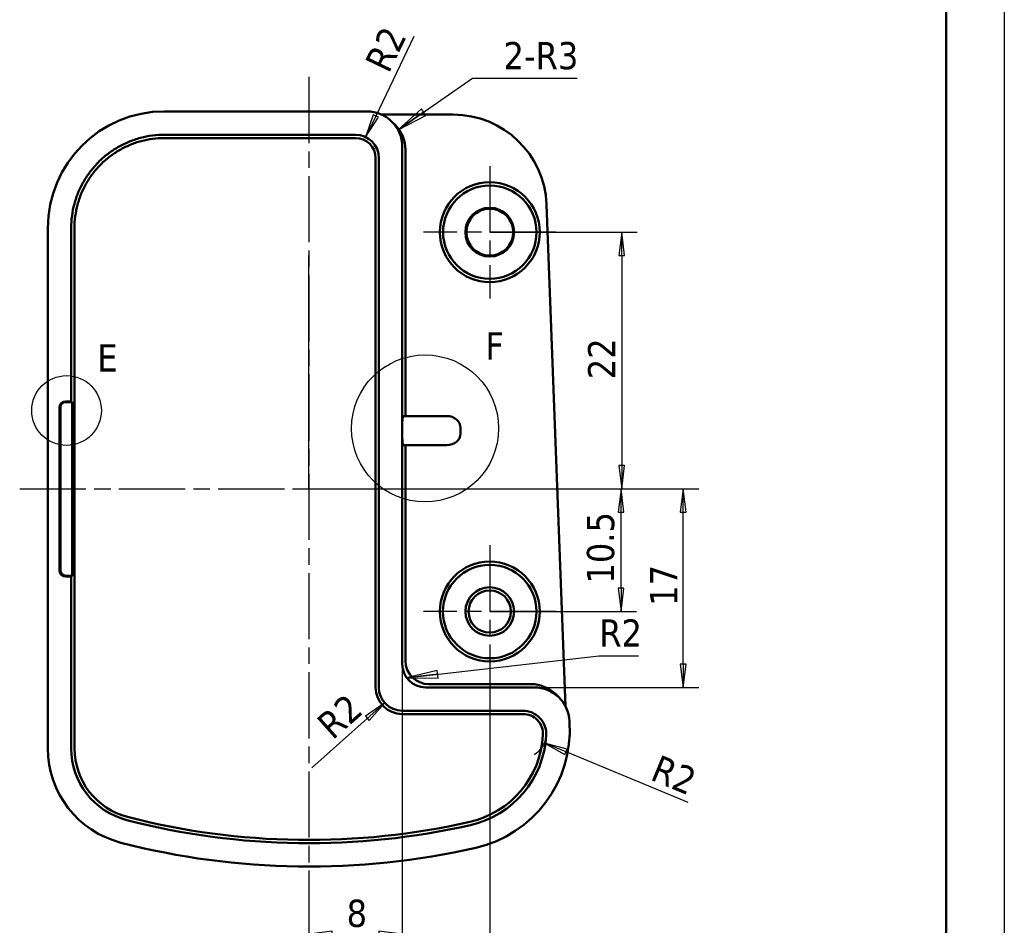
# Model space of a CAD drawing. Header units: millimetres. Extents: x -46 to 288, y -9 to 201.
# Tile 6 of 7: x 204 to 288, y 62 to 139. Entities that reach past the tile are written whole.
import ezdxf

# ---------------------------------------------------------------- set-up
doc = ezdxf.new("R2010")
doc.units = ezdxf.units.MM
doc.linetypes.add('CHAIN', pattern=[0.3543, 0.2362, -0.0295, 0.0591, -0.0295])
for name, color, linetype, lineweight in [('1轮廓实线层', 7, 'Continuous', 50), ('2细线层', 4, 'Continuous', 25), ('可见 (ISO)', 7, 'Continuous', 50), ('局部视图边界 (ISO)', 7, 'Continuous', 25), ('符号 (ISO)', 7, 'Continuous', 25), ('草图几何图元 (ISO)', 7, 'Continuous', 25)]:
    doc.layers.add(name, color=color, linetype=linetype, lineweight=lineweight)
doc.layers.add('中心标记 (ISO)', color=1, linetype='Continuous', lineweight=25, true_color=0xff0000)
doc.layers.add('中心线 (ISO)', color=1, linetype='Continuous', lineweight=25, true_color=0xff0000)
doc.styles.add('标签文本 (ISO)', font='tahoma.ttf')
doc.styles.add('注释文本 (ISO)', font='tahoma.ttf')
doc.dimstyles.new('默认 (GB)', dxfattribs={"dimscale": 0.666667, "dimtxt": 3.5, "dimasz": 3, "dimexe": 2, "dimexo": 0, "dimgap": 0.75, "dimtad": 1, "dimrnd": 1e-08, "dimdsep": 46, "dimtxsty": '注释文本 (ISO)', "dimblk": 'Filled-1', "dimcen": 0.09, "dimdle": 10, "dimclrd": 256, "dimclre": 256, "dimclrt": 256, "dimaunit": 1, "dimadec": 3, "dimazin": 2, "dimtfac": 1, "dimtmove": 0, "dimatfit": 3, "dimldrblk": 'Filled-1', "dimfxl": 1, "dimtolj": 1, "dimtzin": 0, "dimlwd": -1, "dimlwe": -1, "dimarcsym": 0})
doc.dimstyles.new('默认 - 类型 1 (GB)$7', dxfattribs={"dimscale": 0.666667, "dimtxt": 3.5, "dimasz": 4, "dimexe": 5, "dimexo": 0, "dimgap": 0.75, "dimtad": 1, "dimrnd": 1e-08, "dimdsep": 46, "dimtxsty": '注释文本 (ISO)', "dimblk": 'Filled-1', "dimcen": 0.09, "dimdle": 10, "dimclrd": 256, "dimclre": 256, "dimclrt": 256, "dimaunit": 1, "dimadec": 3, "dimazin": 2, "dimtfac": 1, "dimtmove": 0, "dimatfit": 3, "dimldrblk": 'Filled-1', "dimfxl": 1, "dimtolj": 1, "dimtzin": 0, "dimlwd": -1, "dimlwe": -1, "dimarcsym": 0})

# ---------------------------------------------------------------- blocks, each defined once
blk = doc.blocks.new('Filled-1')
at = {"color": 0}
for p, q in [((0, 0), (-1, 0.125)), ((-1, 0.125), (-1, -0.125)), ((-1, 0), (0, 0)), ((-1, -0.125), (0, 0))]:
    blk.add_line(p, q, dxfattribs=at)
at = {"color": 0, "flags": 128}
blk.add_lwpolyline([(-1, -0.125), (0, 0), (-1, 0.125), (-1, -0.125)], dxfattribs=at)
at = {"color": 0}
blk.add_solid([(-1, -0.125), (0, 0), (-1, 0.125), (-1, -0.125)], dxfattribs=at)
blk = doc.blocks.new('*D31')
at = {"layer": '2细线层'}
for p, q in [((244.258, 82.994), (244.258, 53.704)), ((228.758, 63.231), (228.758, 53.704)), ((242.258, 55.037), (230.758, 55.037))]:
    blk.add_line(p, q, dxfattribs=at)
at = {"layer": 'Defpoints', "color": 0}
for p in [(244.258, 82.994), (228.758, 63.231), (228.758, 55.037)]:
    blk.add_point(p, dxfattribs=at)
at = {"layer": '2细线层', "xscale": 2, "yscale": 2, "zscale": 2, "rotation": 180}
blk.add_blockref('Filled-1', (228.758, 55.037), dxfattribs=at)
at = {"layer": '2细线层', "xscale": 2, "yscale": 2, "zscale": 2}
blk.add_blockref('Filled-1', (244.258, 55.037), dxfattribs=at)
at = {"layer": '2细线层', "insert": (233.655, 57.927), "char_height": 2.3333, "attachment_point": 1, "style": '注释文本 (ISO)'}
blk.add_mtext('\\A1;15.5', dxfattribs=at)
blk = doc.blocks.new('*D32')
at = {"layer": '2细线层'}
for p, q in [((236.758, 83.701), (236.758, 59.707)), ((228.758, 63.231), (228.758, 59.707)), ((234.758, 61.04), (230.758, 61.04))]:
    blk.add_line(p, q, dxfattribs=at)
at = {"layer": 'Defpoints', "color": 0}
for p in [(236.758, 83.701), (228.758, 63.231), (228.758, 61.04)]:
    blk.add_point(p, dxfattribs=at)
at = {"layer": '2细线层', "xscale": 2, "yscale": 2, "zscale": 2, "rotation": 180}
blk.add_blockref('Filled-1', (228.758, 61.04), dxfattribs=at)
at = {"layer": '2细线层', "xscale": 2, "yscale": 2, "zscale": 2}
blk.add_blockref('Filled-1', (236.758, 61.04), dxfattribs=at)
at = {"layer": '2细线层', "insert": (231.998, 63.98), "char_height": 2.3333, "attachment_point": 1, "style": '注释文本 (ISO)'}
blk.add_mtext('\\A1;8', dxfattribs=at)
blk = doc.blocks.new('*D33')
at = {"layer": '2细线层'}
for p, q in [((250.758, 99.167), (256.838, 99.167)), ((255.504, 90.667), (255.504, 97.167)), ((244.258, 88.667), (256.838, 88.667))]:
    blk.add_line(p, q, dxfattribs=at)
at = {"layer": 'Defpoints', "color": 0}
for p in [(250.758, 99.167), (255.504, 99.167), (244.258, 88.667)]:
    blk.add_point(p, dxfattribs=at)
at = {"layer": '2细线层', "xscale": 2, "yscale": 2, "zscale": 2}
for p, rotation in [((255.504, 99.167), 90), ((255.504, 88.667), 270)]:
    blk.add_blockref('Filled-1', p, dxfattribs=dict(at, rotation=rotation))
at = {"layer": '2细线层', "insert": (252.576, 91.064), "char_height": 2.3333, "attachment_point": 1, "rotation": 90, "style": '注释文本 (ISO)'}
blk.add_mtext('\\A1;10.5', dxfattribs=at)
blk = doc.blocks.new('*D34')
at = {"layer": '2细线层'}
for p, q in [((252.758, 99.167), (262.162, 99.167)), ((260.829, 84.167), (260.829, 97.167)), ((248.079, 82.167), (262.162, 82.167))]:
    blk.add_line(p, q, dxfattribs=at)
at = {"layer": 'Defpoints', "color": 0}
for p in [(252.758, 99.167), (260.829, 99.167), (248.079, 82.167)]:
    blk.add_point(p, dxfattribs=at)
at = {"layer": '2细线层', "xscale": 2, "yscale": 2, "zscale": 2}
for p, rotation in [((260.829, 99.167), 90), ((260.829, 82.167), 270)]:
    blk.add_blockref('Filled-1', p, dxfattribs=dict(at, rotation=rotation))
at = {"layer": '2细线层', "insert": (257.988, 89.15), "char_height": 2.3333, "attachment_point": 1, "rotation": 90, "style": '注释文本 (ISO)'}
blk.add_mtext('\\A1;17', dxfattribs=at)
blk = doc.blocks.new('*D35')
at = {"layer": '2细线层'}
for p, q in [((244.258, 121.167), (256.888, 121.167)), ((255.555, 119.167), (255.555, 101.167)), ((252.758, 99.167), (256.888, 99.167))]:
    blk.add_line(p, q, dxfattribs=at)
at = {"layer": 'Defpoints', "color": 0}
for p in [(244.258, 121.167), (252.758, 99.167), (255.555, 99.167)]:
    blk.add_point(p, dxfattribs=at)
at = {"layer": '2细线层', "xscale": 2, "yscale": 2, "zscale": 2}
for p, rotation in [((255.555, 121.167), 90), ((255.555, 99.167), 270)]:
    blk.add_blockref('Filled-1', p, dxfattribs=dict(at, rotation=rotation))
at = {"layer": '2细线层', "insert": (252.673, 108.571), "char_height": 2.3333, "attachment_point": 1, "rotation": 90, "style": '注释文本 (ISO)'}
blk.add_mtext('\\A1;22', dxfattribs=at)
blk = doc.blocks.new('*D45')
at = {"layer": '2细线层'}
blk.add_line((261.262, 72.311), (250.794, 76.639), dxfattribs=at)
blk.add_arc((247.098, 78.167), 2, 298.59481, 356.83804, dxfattribs=at)
at = {"layer": 'Defpoints', "color": 0}
for p in [(247.098, 78.167), (248.946, 77.403)]:
    blk.add_point(p, dxfattribs=at)
at = {"layer": '2细线层', "xscale": 2, "yscale": 2, "zscale": 2, "rotation": 157.5372529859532}
blk.add_blockref('Filled-1', (248.946, 77.403), dxfattribs=at)
at = {"layer": '2细线层', "insert": (258.791, 76.451), "char_height": 2.3333, "attachment_point": 1, "rotation": 337.53725, "style": '注释文本 (ISO)'}
blk.add_mtext('\\A1;R2', dxfattribs=at)
blk = doc.blocks.new('*D46')
at = {"layer": '2细线层'}
blk.add_line((237.768, 137.933), (234.492, 131.121), dxfattribs=at)
at = {"layer": 'Defpoints', "color": 0}
for p in [(233.625, 129.319), (232.758, 127.516)]:
    blk.add_point(p, dxfattribs=at)
at = {"layer": '2细线层', "xscale": 2, "yscale": 2, "zscale": 2, "rotation": 244.3144713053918}
blk.add_blockref('Filled-1', (233.625, 129.319), dxfattribs=at)
at = {"layer": '2细线层', "insert": (233.495, 135.698), "char_height": 2.3333, "attachment_point": 1, "rotation": 64.31447, "style": '注释文本 (ISO)'}
blk.add_mtext('\\A1;R2', dxfattribs=at)
blk = doc.blocks.new('*D47')
at = {"layer": '2细线层'}
blk.add_line((229.016, 75.275), (233.77, 79.508), dxfattribs=at)
at = {"layer": 'Defpoints', "color": 0}
for p in [(236.758, 82.167), (235.264, 80.837)]:
    blk.add_point(p, dxfattribs=at)
at = {"layer": '2细线层', "xscale": 2, "yscale": 2, "zscale": 2, "rotation": 41.67540140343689}
blk.add_blockref('Filled-1', (235.264, 80.837), dxfattribs=at)
at = {"layer": '2细线层', "insert": (229.252, 79.344), "char_height": 2.3333, "attachment_point": 1, "rotation": 41.6754, "style": '注释文本 (ISO)'}
blk.add_mtext('\\A1;R2', dxfattribs=at)

msp = doc.modelspace()

# ---------------------------------------------------------------- linework, layer by layer
at = {"layer": '1轮廓实线层'}
msp.add_line((283.3333, 195.5836), (283.3333, -4.1667), dxfattribs=at)
at = {"layer": '2细线层'}
msp.add_line((288.3271, 200.5774), (288.3271, -9.1604), dxfattribs=at)
at = {"layer": '中心标记 (ISO)', "linetype": 'CHAIN', "ltscale": 23.990969}
for p, q in [((244.2581, 126.8339), (244.2581, 115.5005)), ((249.9248, 121.1672), (238.5915, 121.1672)), ((244.2581, 94.3409), (244.2581, 82.9935)), ((249.9318, 88.6672), (238.5845, 88.6672))]:
    msp.add_line(p, q, dxfattribs=at)
at = {"layer": '中心线 (ISO)', "linetype": 'CHAIN', "ltscale": 23.990969}
for p, q in [((228.7581, 134.4685), (228.7581, 63.2309)), ((203.997, 99.1672), (252.7581, 99.1672))]:
    msp.add_line(p, q, dxfattribs=at)
at = {"layer": '可见 (ISO)'}
for p, q in [((233.7526, 131.5164), (216.4028, 131.5164)), ((241.1288, 131.237), (235.0176, 131.237)), ((235.8776, 130.6359), (236.157, 130.3565)), ((232.7581, 129.5164), (216.4028, 129.5164)), ((216.4028, 129.237), (232.7581, 129.237)), ((236.7581, 128.5109), (236.7581, 104.4172)), ((237.0375, 105.4172), (237.0375, 128.2316)), ((234.4788, 127.5164), (234.4788, 82.1672)), ((234.7581, 82.1672), (234.7581, 127.5164)), ((250.7557, 80.5292), (249.1181, 123.5461)), ((206.4089, 121.5225), (206.4089, 76.9454)), ((208.4089, 121.5225), (208.4089, 106.6672)), ((208.6883, 76.9454), (208.6883, 121.5225)), ((207.9089, 106.6672), (208.4089, 106.6672)), ((208.4788, 106.5974), (207.9089, 106.5974)), ((208.4089, 106.6672), (208.4788, 106.5974)), ((208.4788, 106.5974), (208.4788, 91.737)), ((207.4089, 92.1672), (207.4089, 106.1672)), ((207.4788, 106.1672), (207.4788, 92.1672)), ((240.5789, 105.4172), (236.8279, 105.4172)), ((236.7581, 104.4172), (236.7581, 103.9172)), ((236.7581, 103.9172), (236.7581, 84.166)), ((241.7581, 104.4172), (241.7581, 103.9172)), ((236.8279, 102.9172), (240.5789, 102.9172)), ((237.0375, 84.4453), (237.0375, 102.9172)), ((207.9089, 91.737), (208.4788, 91.737)), ((208.4089, 91.6672), (207.9089, 91.6672)), ((208.4788, 91.737), (208.4089, 91.6672)), ((208.4089, 91.6672), (208.4089, 76.9454)), ((238.7569, 82.1672), (248.0794, 82.1672)), ((247.7892, 82.4466), (239.0363, 82.4466)), ((249.8736, 81.606), (250.1638, 81.3267)), ((247.0977, 80.1672), (236.7581, 80.1672)), ((236.7581, 79.8878), (247.0977, 79.8878)), ((251.0874, 79.1587), (251.083, 79.2758))]:
    msp.add_line(p, q, dxfattribs=at)
for centre, radius in [((244.2581, 121.1672), 4.2794), ((244.2581, 121.1672), 4), ((244.2581, 121.1672), 2.0873), ((244.2581, 121.1672), 2.007), ((244.2581, 88.6672), 4.2794), ((244.2581, 88.6672), 4.007), ((244.2581, 88.6672), 2.0803), ((244.2581, 88.6672), 1.8079)]:
    msp.add_circle(centre, radius, dxfattribs=at)
for centre, radius, start, end in [((232.7581, 127.5164), 2, 0, 90), ((232.7581, 127.5164), 1.7206, 0, 90), ((207.9089, 106.1672), 0.5, 90, 180), ((207.9089, 106.1672), 0.4302, 90, 180), ((207.9089, 92.1672), 0.5, 180, 270), ((207.9089, 92.1672), 0.4302, 180, 270), ((236.7581, 82.1672), 2.2794, 180, 270), ((236.7581, 82.1672), 2, 180, 270), ((247.0977, 78.1672), 2, 356.838038, 90), ((247.0977, 78.1672), 1.7206, 356.838038, 90), ((240.7581, 78.5174), 10.3492, 282.839588, 3.552575), ((240.7581, 78.5174), 8.0698, 282.839588, 356.838038), ((240.7581, 78.5174), 8.3492, 282.839588, 356.838038), ((214.7581, 76.9454), 8.3492, 180, 255.522488), ((214.7581, 76.9454), 6.3492, 180, 255.522488), ((214.7581, 76.9454), 6.0698, 180, 255.522488), ((228.7581, 131.1672), 62.0698, 255.522488, 282.839588), ((228.7581, 131.1672), 62.3492, 255.522488, 282.839588), ((228.7581, 131.1672), 64.3492, 255.522488, 282.839588)]:
    msp.add_arc(centre, radius, start, end, dxfattribs=at)
for centre, major_axis, ratio, start_param, end_param in [((216.415, 121.5103), (-7.0797, 7.0797), 0.9987828, 5.4983961, 7.0679745), ((233.7563, 128.5146), (2.1239, -2.1239), 0.9987828, 0.7847892, 2.3568035), ((241.1194, 123.2322), (5.5547, 5.7702), 0.9988273, 5.5173982, 7.0489724), ((234.0357, 128.2352), (2.1239, -2.1239), 0.9987828, 0.7847892, 1.5707963), ((236.8279, 104.4172), (0, 1), 0.0697876, 0, 1.5707963), ((240.5789, 104.4172), (1.1792, 0), 0.8479983, 0, 1.5707963), ((236.8279, 103.9172), (0, 1), 0.0697876, 1.5707963, 3.1415927), ((240.5789, 103.9172), (1.1792, 0), 0.8479983, 4.712389, 6.2831853), ((239.0387, 84.4478), (-1.4159, -1.4159), 0.9987828, 5.4983961, 7.0679745), ((238.7593, 84.1684), (-1.4159, -1.4159), 0.9987828, 5.4983961, 7.0679745), ((247.793, 79.4447), (-2.164, 2.0832), 0.9987347, 4.712389, 5.4793949), ((248.0832, 79.1654), (-2.164, 2.0832), 0.9987347, 3.945383, 5.4793949)]:
    msp.add_ellipse(centre, major_axis=major_axis, ratio=ratio, start_param=start_param, end_param=end_param, dxfattribs=at)
for points, knots in [([(216.4028, 129.5164), (216.0538, 129.5164), (215.7048, 129.4936), (215.3588, 129.448), (215.0128, 129.4025), (214.6698, 129.3343), (214.3328, 129.2441), (214.1643, 129.199), (213.9973, 129.1483), (213.8322, 129.0923), (213.5018, 128.9802), (213.1789, 128.8465), (212.8661, 128.6922), (212.7096, 128.6151), (212.5558, 128.5329), (212.4047, 128.4457), (212.1027, 128.2714), (211.8121, 128.0773), (211.5355, 127.865), (211.3971, 127.7589), (211.2623, 127.6482), (211.1312, 127.5333), (210.8691, 127.3034), (210.622, 127.0563), (210.3921, 126.7941), (210.2771, 126.663), (210.1664, 126.5282), (210.0603, 126.3898), (209.8481, 126.1132), (209.6539, 125.8226), (209.4796, 125.5206), (209.3924, 125.3696), (209.3102, 125.2157), (209.2331, 125.0593), (209.0789, 124.7465), (208.9451, 124.4235), (208.8331, 124.0932), (208.777, 123.928), (208.7264, 123.761), (208.6812, 123.5925), (208.591, 123.2555), (208.5228, 122.9125), (208.4773, 122.5666), (208.4318, 122.2206), (208.4089, 121.8716), (208.4089, 121.5225)], [-7.0679745, -7.0679745, -7.0679745, -7.0679745, -6.9371763, -6.9371763, -6.9371763, -6.8063781, -6.8063781, -6.8063781, -6.740979, -6.740979, -6.740979, -6.6101808, -6.6101808, -6.6101808, -6.5447817, -6.5447817, -6.5447817, -6.4139835, -6.4139835, -6.4139835, -6.3485844, -6.3485844, -6.3485844, -6.2177862, -6.2177862, -6.2177862, -6.1523871, -6.1523871, -6.1523871, -6.0215889, -6.0215889, -6.0215889, -5.9561898, -5.9561898, -5.9561898, -5.8253916, -5.8253916, -5.8253916, -5.7599925, -5.7599925, -5.7599925, -5.6291943, -5.6291943, -5.6291943, -5.4983961, -5.4983961, -5.4983961, -5.4983961]), ([(208.6883, 121.5225), (208.6883, 121.8594), (208.7103, 122.1962), (208.7543, 122.5301), (208.7982, 122.864), (208.864, 123.195), (208.9511, 123.5202), (208.9946, 123.6828), (209.0435, 123.844), (209.0976, 124.0034), (209.2058, 124.3222), (209.3348, 124.6339), (209.4837, 124.9357), (209.5581, 125.0867), (209.6374, 125.2352), (209.7215, 125.3809), (209.8898, 125.6724), (210.0771, 125.9528), (210.282, 126.2198), (210.3844, 126.3533), (210.4912, 126.4834), (210.6021, 126.6099), (210.824, 126.8629), (211.0624, 127.1014), (211.3154, 127.3232), (211.4419, 127.4342), (211.572, 127.5409), (211.7055, 127.6434), (211.9725, 127.8482), (212.253, 128.0355), (212.5444, 128.2038), (212.6901, 128.2879), (212.8386, 128.3673), (212.9896, 128.4417), (213.2915, 128.5905), (213.6031, 128.7195), (213.9219, 128.8277), (214.0813, 128.8818), (214.2425, 128.9307), (214.4051, 128.9742), (214.7303, 129.0613), (215.0613, 129.1271), (215.3952, 129.1711), (215.7291, 129.215), (216.066, 129.237), (216.4028, 129.237)], [5.4983961, 5.4983961, 5.4983961, 5.4983961, 5.6291943, 5.6291943, 5.6291943, 5.7599925, 5.7599925, 5.7599925, 5.8253916, 5.8253916, 5.8253916, 5.9561898, 5.9561898, 5.9561898, 6.0215889, 6.0215889, 6.0215889, 6.1523871, 6.1523871, 6.1523871, 6.2177862, 6.2177862, 6.2177862, 6.3485844, 6.3485844, 6.3485844, 6.4139835, 6.4139835, 6.4139835, 6.5447817, 6.5447817, 6.5447817, 6.6101808, 6.6101808, 6.6101808, 6.740979, 6.740979, 6.740979, 6.8063781, 6.8063781, 6.8063781, 6.9371763, 6.9371763, 6.9371763, 7.0679745, 7.0679745, 7.0679745, 7.0679745])]:
    msp.add_open_spline(points, degree=3, knots=knots, dxfattribs=at)
at = {"layer": '局部视图边界 (ISO)'}
for centre, radius in [((238.7156, 104.3595), 6.2986), ((208.0081, 105.8909), 2.9846)]:
    msp.add_circle(centre, radius, dxfattribs=at)
at = {"layer": '草图几何图元 (ISO)'}
for q in [(228.7581, 119.1672), (250.7581, 99.1672)]:
    msp.add_line((228.7581, 99.1672), q, dxfattribs=at)

# ---------------------------------------------------------------- texts
at = {"layer": '局部视图边界 (ISO)', "char_height": 2.3333, "attachment_point": 7, "style": '标签文本 (ISO)'}
for s, insert in [('F', (243.8817, 110.26)), ('E', (210.6459, 109.231))]:
    msp.add_mtext(s, dxfattribs=dict(at, insert=insert))
at = {"layer": '符号 (ISO)', "char_height": 2.333333, "attachment_point": 1, "style": '注释文本 (ISO)'}
for s, insert, width in [('\\fTahoma|b0|i0;2-R3', (245.4352, 137.4613), 6.657753), ('\\fTahoma|b0|i0;R2', (253.6342, 87.997), 3.742031)]:
    msp.add_mtext(s, dxfattribs=dict(at, insert=insert, width=width))

# ---------------------------------------------------------------- dimensions: what is measured, and where the dimension line sits
at = {"layer": '2细线层'}
for center, mpoint, picture, middle in [((232.7581, 127.5164), (233.625, 129.3188), '*D46', (236.8219, 135.9657)), ((247.0977, 78.1672), (248.9459, 77.403), '*D45', (259.2449, 73.1449))]:
    dim = msp.add_radius_dim(center=center, mpoint=mpoint, dimstyle='默认 (GB)', override={"dimgap": 0.75, "dimdec": 2, "dimlfac": 1, "dimcen": 0, "dimtol": 0, "dimlim": 0, "dimtp": 0, "dimtm": 0, "dimtdec": 2, "dimtofl": 0}, dxfattribs=at)
    dim.commit()
    dim.dimension.update_dxf_attribs({"geometry": picture, "text_midpoint": middle, "dimtype": 164})
for base, p1, p2, angle, picture, middle in [((255.555, 99.1672), (244.2581, 121.1672), (252.7581, 99.1672), 270, '*D35', (255.555, 110.1672)), ((255.5044, 99.1672), (244.2581, 88.6672), (250.7581, 99.1672), 90, '*D33', (255.5044, 93.9172)), ((260.8288, 99.1672), (248.0794, 82.1672), (252.7581, 99.1672), 270, '*D34', (260.8288, 90.6672)), ((228.7581, 61.04), (236.7581, 83.701), (228.7581, 63.2309), 180, '*D32', (232.7581, 61.04)), ((228.7581, 55.0368), (244.2581, 82.9935), (228.7581, 63.2309), 180, '*D31', (236.5081, 55.0368))]:
    dim = msp.add_linear_dim(base=base, p1=p1, p2=p2, angle=angle, dimstyle='默认 (GB)', override={"dimgap": 0.75, "dimdec": 2, "dimtol": 0, "dimlim": 0, "dimtp": 0, "dimtm": 0, "dimtdec": 2, "dimtofl": 0, "dimatfit": 1}, dxfattribs=at)
    dim.commit()
    dim.dimension.update_dxf_attribs({"geometry": picture, "text_midpoint": middle, "dimtype": 160})
dim = msp.add_radius_dim(center=(236.7581, 82.1672), mpoint=(235.2643, 80.8374), dimstyle='默认 (GB)', override={"dimgap": 0.75, "dimdec": 2, "dimlfac": 1, "dimcen": 0, "dimtol": 0, "dimlim": 0, "dimtp": 0, "dimtm": 0, "dimtdec": 2, "dimtofl": 0}, dxfattribs=at)
dim.commit()
dim.dimension.update_dxf_attribs({"geometry": '*D47', "text_midpoint": (229.5217, 77.9893)})

# ---------------------------------------------------------------- leaders
at = {"layer": '符号 (ISO)', "annotation_type": 0, "has_hookline": 1, "hookline_direction": 0}
for points, text_width in [([(236.4006, 129.9322), (242.7685, 134.3514), (245.4352, 134.3514)], 6.3089), ([(237.1374, 82.9942), (253.6342, 84.8865)], 3.366)]:
    msp.add_leader(points, dimstyle='默认 - 类型 1 (GB)$7', override={"dimgap": 0, "dimtad": 1}, dxfattribs=dict(at, text_width=text_width))

doc.saveas('drawing.dxf')
